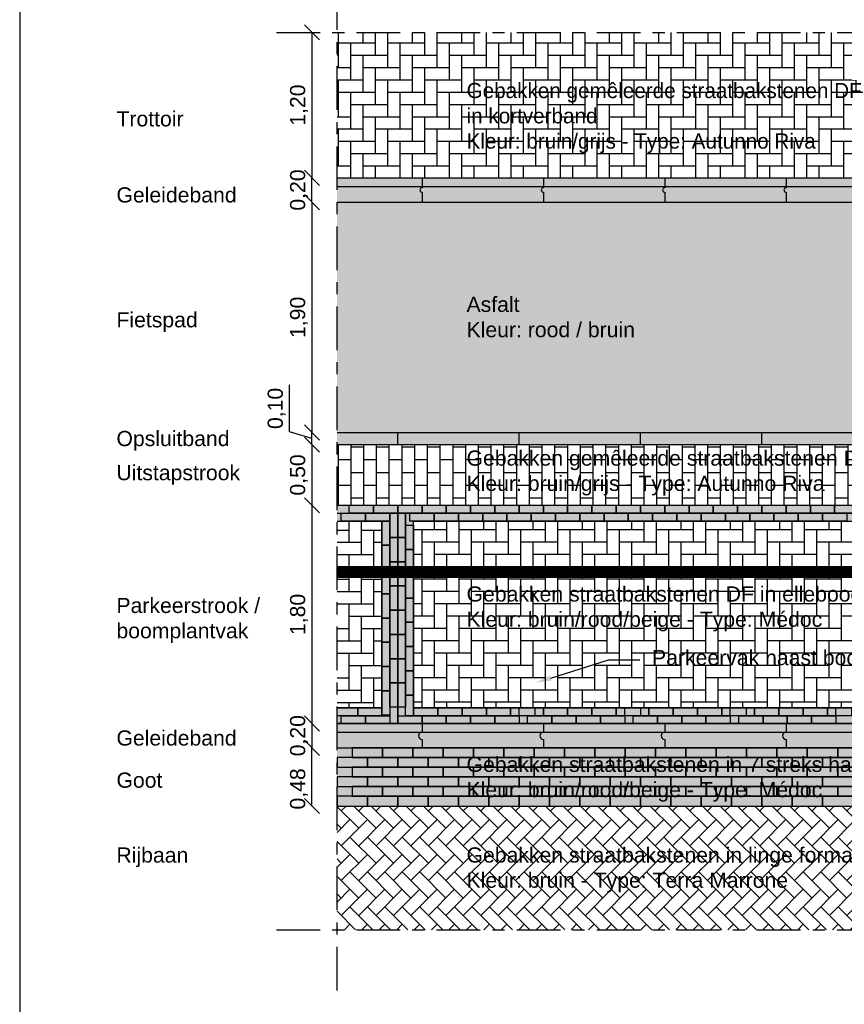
# Model space of a CAD drawing. Header units: metres. Extents: x 8 to 122, y -18 to 26.
# Tile 2 of 54: x 7.55 to 14.34, y -5.02 to 3.1. Entities that reach past the tile are written whole.
import ezdxf
from ezdxf import colors
from ezdxf.entities.mleader import LeaderData, LeaderLine
from ezdxf.math import Vec2, Vec3

# ---------------------------------------------------------------- set-up
doc = ezdxf.new("R2010")
doc.units = ezdxf.units.M
doc.header["$PDMODE"] = 1
doc.linetypes.add('ACAD_ISO04W100', pattern=[30, 24, -3, 0, -3])
doc.linetypes.add('DASHED2', pattern=[0.375, 0.25, -0.125])
doc.layers.add('N-WE-AL-DETAIL-G', color=7, linetype='Continuous')
doc.layers.add('X-XX-AL-DETAIL-G', color=7, linetype='Continuous')
doc.layers.add('X-XX-AL-AANKLEDING-T25', color=7, linetype='Continuous', lineweight=25)
doc.styles.add('NLCS_ISO', font='arial.ttf')
doc.styles.get("Standard").update_dxf_attribs({"font": 'arial.ttf'})
doc.dimstyles.new('NLCS_1-50', dxfattribs={"dimscale": 0.05, "dimtxt": 2.5, "dimasz": 2.5, "dimexe": 1.25, "dimexo": 0.625, "dimtad": 1, "dimtxsty": 'Standard', "dimblk": 'OBLIQUE', "dimcen": 0, "dimse1": 1, "dimse2": 1, "dimadec": 0, "dimazin": 0, "dimtfac": 1, "dimtmove": 0, "dimatfit": 3, "dimfxl": 1, "dimarcsym": 0})

# ---------------------------------------------------------------- blocks, each defined once
blk = doc.blocks.new('_Oblique')
at = {"color": 0, "linetype": 'ByBlock', "lineweight": -2}
blk.add_line((-0.5, -0.5), (0.5, 0.5), dxfattribs=at)
blk = doc.blocks.new('*D27')
at = {"layer": 'Defpoints', "color": 0, "transparency": 16777216}
for p in [(9.6624, 2.9984), (9.9552, 1.7984), (10.1624, 1.7984)]:
    blk.add_point(p, dxfattribs=at)
at = {"layer": 'N-WE-AL-DETAIL-G', "color": 0, "lineweight": -2, "transparency": 16777216}
blk.add_line((9.9552, 2.9984), (9.9552, 1.7984), dxfattribs=at)
at = {"layer": 'N-WE-AL-DETAIL-G', "color": 0, "lineweight": -2, "transparency": 16777216, "xscale": 0.125, "yscale": 0.125, "zscale": 0.125}
for p, rotation in [((9.9552, 2.9984), 90), ((9.9552, 1.7984), 270)]:
    blk.add_blockref('_Oblique', p, dxfattribs=dict(at, rotation=rotation))
at = {"layer": 'N-WE-AL-DETAIL-G', "color": 0, "transparency": 16777216, "insert": (9.8489, 2.3984), "char_height": 0.125, "attachment_point": 5, "rotation": 90}
blk.add_mtext('1,20', dxfattribs=at)
blk = doc.blocks.new('*D28')
at = {"layer": 'Defpoints', "color": 0, "transparency": 16777216}
for p in [(10.1624, 1.5984), (9.9552, -0.3016), (10.1624, -0.3016)]:
    blk.add_point(p, dxfattribs=at)
at = {"layer": 'N-WE-AL-DETAIL-G', "color": 0, "lineweight": -2, "transparency": 16777216}
blk.add_line((9.9552, 1.5984), (9.9552, -0.3016), dxfattribs=at)
at = {"layer": 'N-WE-AL-DETAIL-G', "color": 0, "lineweight": -2, "transparency": 16777216, "xscale": 0.125, "yscale": 0.125, "zscale": 0.125}
for p, rotation in [((9.9552, 1.5984), 90), ((9.9552, -0.3016), 270)]:
    blk.add_blockref('_Oblique', p, dxfattribs=dict(at, rotation=rotation))
at = {"layer": 'N-WE-AL-DETAIL-G', "color": 0, "transparency": 16777216, "insert": (9.8489, 0.6484), "char_height": 0.125, "attachment_point": 5, "rotation": 90}
blk.add_mtext('1,90', dxfattribs=at)
blk = doc.blocks.new('*D29')
at = {"layer": 'Defpoints', "color": 0, "transparency": 16777216}
for p in [(10.1624, -0.4016), (9.9552, -0.9016), (10.1624, -0.9016)]:
    blk.add_point(p, dxfattribs=at)
at = {"layer": 'N-WE-AL-DETAIL-G', "color": 0, "lineweight": -2, "transparency": 16777216}
blk.add_line((9.9552, -0.4016), (9.9552, -0.9016), dxfattribs=at)
at = {"layer": 'N-WE-AL-DETAIL-G', "color": 0, "lineweight": -2, "transparency": 16777216, "xscale": 0.125, "yscale": 0.125, "zscale": 0.125}
for p, rotation in [((9.9552, -0.4016), 90), ((9.9552, -0.9016), 270)]:
    blk.add_blockref('_Oblique', p, dxfattribs=dict(at, rotation=rotation))
at = {"layer": 'N-WE-AL-DETAIL-G', "color": 0, "transparency": 16777216, "insert": (9.8489, -0.6516), "char_height": 0.125, "attachment_point": 5, "rotation": 90}
blk.add_mtext('0,50', dxfattribs=at)
blk = doc.blocks.new('*D30')
at = {"layer": 'Defpoints', "color": 0, "transparency": 16777216}
for p in [(10.1624, -0.9016), (9.9552, -2.7016), (10.1624, -2.7016)]:
    blk.add_point(p, dxfattribs=at)
at = {"layer": 'N-WE-AL-DETAIL-G', "color": 0, "lineweight": -2, "transparency": 16777216}
blk.add_line((9.9552, -0.9016), (9.9552, -2.7016), dxfattribs=at)
at = {"layer": 'N-WE-AL-DETAIL-G', "color": 0, "lineweight": -2, "transparency": 16777216, "xscale": 0.125, "yscale": 0.125, "zscale": 0.125}
for p, rotation in [((9.9552, -0.9016), 90), ((9.9552, -2.7016), 270)]:
    blk.add_blockref('_Oblique', p, dxfattribs=dict(at, rotation=rotation))
at = {"layer": 'N-WE-AL-DETAIL-G', "color": 0, "transparency": 16777216, "insert": (9.8489, -1.8016), "char_height": 0.125, "attachment_point": 5, "rotation": 90}
blk.add_mtext('1,80', dxfattribs=at)
blk = doc.blocks.new('*D31')
at = {"layer": 'Defpoints', "color": 0, "transparency": 16777216}
for p in [(10.1624, -2.7016), (9.9552, -2.9016), (10.1624, -2.9016)]:
    blk.add_point(p, dxfattribs=at)
at = {"layer": 'N-WE-AL-DETAIL-G', "color": 0, "lineweight": -2, "transparency": 16777216}
blk.add_line((9.9552, -2.7016), (9.9552, -2.9016), dxfattribs=at)
at = {"layer": 'N-WE-AL-DETAIL-G', "color": 0, "lineweight": -2, "transparency": 16777216, "xscale": 0.125, "yscale": 0.125, "zscale": 0.125}
for p, rotation in [((9.9552, -2.7016), 90), ((9.9552, -2.9016), 270)]:
    blk.add_blockref('_Oblique', p, dxfattribs=dict(at, rotation=rotation))
at = {"layer": 'N-WE-AL-DETAIL-G', "color": 0, "transparency": 16777216, "insert": (9.8489, -2.8016), "char_height": 0.125, "attachment_point": 5, "rotation": 90}
blk.add_mtext('0,20', dxfattribs=at)
blk = doc.blocks.new('*D32')
at = {"layer": 'Defpoints', "color": 0, "transparency": 16777216}
for p in [(9.9552, 1.7984), (10.1624, 1.7984), (10.1624, 1.5984)]:
    blk.add_point(p, dxfattribs=at)
at = {"layer": 'N-WE-AL-DETAIL-G', "color": 0, "lineweight": -2, "transparency": 16777216}
blk.add_line((9.9552, 1.5984), (9.9552, 1.7984), dxfattribs=at)
at = {"layer": 'N-WE-AL-DETAIL-G', "color": 0, "lineweight": -2, "transparency": 16777216, "xscale": 0.125, "yscale": 0.125, "zscale": 0.125}
for p, rotation in [((9.9552, 1.7984), 90), ((9.9552, 1.5984), 270)]:
    blk.add_blockref('_Oblique', p, dxfattribs=dict(at, rotation=rotation))
at = {"layer": 'N-WE-AL-DETAIL-G', "color": 0, "transparency": 16777216, "insert": (9.8489, 1.6984), "char_height": 0.125, "attachment_point": 5, "rotation": 90}
blk.add_mtext('0,20', dxfattribs=at)
blk = doc.blocks.new('*D38')
at = {"layer": 'Defpoints', "color": 0, "transparency": 16777216}
for p in [(9.9552, -2.9016), (10.1624, -2.9016), (10.1624, -3.3816)]:
    blk.add_point(p, dxfattribs=at)
at = {"layer": 'N-WE-AL-DETAIL-G', "color": 0, "lineweight": -2, "transparency": 16777216}
blk.add_line((9.9552, -3.3816), (9.9552, -2.9016), dxfattribs=at)
at = {"layer": 'N-WE-AL-DETAIL-G', "color": 0, "lineweight": -2, "transparency": 16777216, "xscale": 0.125, "yscale": 0.125, "zscale": 0.125}
for p, rotation in [((9.9552, -2.9016), 90), ((9.9552, -3.3816), 270)]:
    blk.add_blockref('_Oblique', p, dxfattribs=dict(at, rotation=rotation))
at = {"layer": 'N-WE-AL-DETAIL-G', "color": 0, "transparency": 16777216, "insert": (9.8489, -3.2405), "char_height": 0.125, "attachment_point": 5, "rotation": 90}
blk.add_mtext('0,48', dxfattribs=at)
blk = doc.blocks.new('*D59')
at = {"layer": 'Defpoints', "color": 0, "transparency": 16777216}
for p in [(9.9552, -0.3016), (10.1624, -0.3016), (10.1624, -0.4016)]:
    blk.add_point(p, dxfattribs=at)
at = {"layer": 'N-WE-AL-DETAIL-G', "color": 0, "lineweight": -2, "transparency": 16777216}
for p, q in [((9.7708, -0.2962), (9.7708, 0.0905)), ((9.9552, -0.3516), (9.7708, -0.2962)), ((9.9552, -0.4016), (9.9552, -0.3016))]:
    blk.add_line(p, q, dxfattribs=at)
at = {"layer": 'N-WE-AL-DETAIL-G', "color": 0, "lineweight": -2, "transparency": 16777216, "xscale": 0.125, "yscale": 0.125, "zscale": 0.125}
for p, rotation in [((9.9552, -0.3016), 90), ((9.9552, -0.4016), 270)]:
    blk.add_blockref('_Oblique', p, dxfattribs=dict(at, rotation=rotation))
at = {"layer": 'N-WE-AL-DETAIL-G', "color": 0, "transparency": 16777216, "insert": (9.6644, -0.1029), "char_height": 0.125, "attachment_point": 5, "rotation": 90}
blk.add_mtext('0,10', dxfattribs=at)

msp = doc.modelspace()

# ---------------------------------------------------------------- hatches: boundary and pattern name
at = {"true_color": 0xb97150}
h = msp.add_hatch(color=13, dxfattribs=at)
h.dxf.hatch_style = 1
h.paths.add_polyline_path([(10.1624, -2.9016), (22.1624, -2.9016), (22.1624, -3.3816), (10.1624, -3.3816)])
at = {"layer": 'N-WE-AL-DETAIL-G'}
h = msp.add_hatch(dxfattribs=at)
h.set_pattern_fill('AR-HBONE', color=251, scale=0.001, angle=45)
h.set_pattern_definition([(90, (15.35488, 2.4018), (-0.1016, 0.1016), [0.3048, -0.1016]), (180, (15.35488, 2.5034), (-0.1016, 0.1016), [0.3048, -0.1016])])
h.paths.add_polyline_path([(10.1624, 2.9984), (22.1624, 2.9984), (22.1624, 1.7984), (10.1624, 1.7984)])
h = msp.add_hatch(color=253, dxfattribs=at)
h.dxf.hatch_style = 1
h.paths.add_polyline_path([(10.1624, 1.7984), (22.1624, 1.7984), (22.1624, 1.5984), (10.1624, 1.5984)])
at = {"layer": 'N-WE-AL-DETAIL-G', "true_color": 0xcc6161}
h = msp.add_hatch(color=13, dxfattribs=at)
h.dxf.hatch_style = 1
h.paths.add_polyline_path([(10.1624, 1.5984), (22.1624, 1.5984), (22.1624, -0.3016), (10.1624, -0.3016)])
at = {"layer": 'N-WE-AL-DETAIL-G'}
h = msp.add_hatch(color=253, dxfattribs=at)
h.dxf.hatch_style = 1
h.paths.add_polyline_path([(10.1624, -0.3016), (22.1624, -0.3016), (22.1624, -0.4016), (10.1624, -0.4016)])
h = msp.add_hatch(color=253, dxfattribs=at)
h.dxf.hatch_style = 1
h.paths.add_polyline_path([(10.1624, -0.9016), (10.1624, -1.0316), (10.5324, -1.0316), (10.5324, -2.5716), (10.1624, -2.5716), (10.1624, -2.7016), (10.6624, -2.7016), (10.6624, -0.9016)])
h = msp.add_hatch(color=253, dxfattribs=at)
h.dxf.hatch_style = 1
h.paths.add_polyline_path([(10.7924, -1.0316), (16.4324, -1.0316), (16.4324, -2.5716), (10.7924, -2.5716)], flags=16)
h.paths.add_polyline_path([(10.6624, -0.9016), (16.5624, -0.9016), (16.5624, -2.7016), (10.6624, -2.7016)])
h = msp.add_hatch(dxfattribs=at)
h.set_pattern_fill('AR-HBONE', color=251, scale=0.001, angle=45)
h.set_pattern_definition([(90, (12.49729, 1.0253), (-0.1016, 0.1016), [0.3048, -0.1016]), (180, (12.49729, 1.1269), (-0.1016, 0.1016), [0.3048, -0.1016])])
h.paths.add_polyline_path([(10.5324, -1.0316), (10.1624, -1.0316), (10.1624, -2.5716), (10.5324, -2.5716)])
h = msp.add_hatch(dxfattribs=at)
h.set_pattern_fill('AR-HBONE', color=251, scale=0.001, angle=45)
h.set_pattern_definition([(90, (12.99729, -1.91691), (-0.1016, 0.1016), [0.3048, -0.1016]), (180, (12.99729, -1.81531), (-0.1016, 0.1016), [0.3048, -0.1016])])
h.paths.add_polyline_path([(16.4324, -2.5716), (16.4324, -1.0316), (10.7924, -1.0316), (10.7924, -2.5716)])
h = msp.add_hatch(color=253, dxfattribs=at)
h.dxf.hatch_style = 1
h.paths.add_polyline_path([(10.1624, -2.7016), (22.1624, -2.7016), (22.1624, -2.9016), (10.1624, -2.9016)])
h = msp.add_hatch(dxfattribs=at)
h.set_pattern_fill('AR-HBONE', color=251, scale=0.001, angle=90)
h.set_pattern_definition([(135, (-3.88438, 3.61884), (-0.1436841, 9e-18), [0.3048, -0.1016]), (225, (-3.95622, 3.69068), (-0.1436841, 2e-17), [0.3048, -0.1016])])
h.paths.add_polyline_path([(22.1624, -3.3816), (10.1624, -3.3816), (10.1624, -4.4016), (22.1624, -4.4016)])
at = {"layer": 'X-XX-AL-DETAIL-G'}
h = msp.add_hatch(dxfattribs=at)
h.set_pattern_fill('AVH-BSS_KEIFORMAAT_HALFST', color=251, pattern_type=2)
h.set_pattern_definition([(0, (-1.48221, -2e-15), (0.105, 0.105), [0.105, -0.105]), (90, (-1.48221, -2e-15), (-0.105, 6e-18), [])])
h.paths.add_polyline_path([(16.5624, -0.9016), (16.5624, -0.4034), (10.1624, -0.4034), (10.1624, -0.9016)])

# ---------------------------------------------------------------- linework, layer by layer
for points in [[(10.1624, 1.7984), (22.1624, 1.7984)], [(10.1624, 1.5984), (22.1624, 1.5984)]]:
    msp.add_lwpolyline(points)
at = {"layer": 'Defpoints', "color": 6}
msp.add_lwpolyline([(7.5473, 23.664), (7.5473, -16.8115), (56.1691, -16.8115), (56.1691, -12.0872), (64.8584, -12.0872), (64.8584, 23.664)], close=True, dxfattribs=at)
at = {"layer": 'N-WE-AL-DETAIL-G', "linetype": 'ACAD_ISO04W100', "ltscale": 0.015}
for points in [[(10.1624, -4.9016), (10.1624, 3.3984)], [(9.6624, 2.9984), (22.6624, 2.9984)], [(9.6624, -4.4016), (22.6624, -4.4016)]]:
    msp.add_lwpolyline(points, dxfattribs=at)
at = {"layer": 'N-WE-AL-DETAIL-G', "color": 252}
for points in [[(10.8624, 1.7984), (10.8624, 1.7164, 1), (10.8624, 1.6804), (10.8624, 1.5984)], [(11.8624, 1.7984), (11.8624, 1.7164, 1), (11.8624, 1.6804), (11.8624, 1.5984)], [(12.8624, 1.7984), (12.8624, 1.7164, 1), (12.8624, 1.6804), (12.8624, 1.5984)], [(13.8624, 1.7984), (13.8624, 1.7164, 1), (13.8624, 1.6804), (13.8624, 1.5984)], [(10.8624, -2.7016), (10.8624, -2.7716, 1), (10.8624, -2.8316), (10.8624, -2.9016)], [(11.8624, -2.7016), (11.8624, -2.7716, 1), (11.8624, -2.8316), (11.8624, -2.9016)], [(12.8624, -2.7016), (12.8624, -2.7716, 1), (12.8624, -2.8316), (12.8624, -2.9016)], [(13.8624, -2.7016), (13.8624, -2.7716, 1), (13.8624, -2.8316), (13.8624, -2.9016)]]:
    msp.add_lwpolyline(points, format="xyb", dxfattribs=at)
for points in [[(10.1624, 1.7284), (17.8624, 1.7284), (18.8624, 1.5984)], [(10.6624, -0.4016), (10.6624, -0.3016)], [(11.6624, -0.4016), (11.6624, -0.3016)], [(12.6624, -0.4016), (12.6624, -0.3016)], [(13.6624, -0.4016), (13.6624, -0.3016)], [(10.1624, -2.7716), (22.1624, -2.7716)]]:
    msp.add_lwpolyline(points, dxfattribs=at)
at = {"layer": 'N-WE-AL-DETAIL-G'}
for points in [[(10.1624, 1.5984), (22.1624, 1.5984)], [(10.1624, -0.3016), (22.1624, -0.3016)], [(10.1624, -0.4016), (22.1624, -0.4016)], [(10.1624, -0.9016), (16.5624, -0.9016)], [(10.1624, -0.9016), (10.6624, -0.9016), (10.6624, -2.7016), (10.1624, -2.7016)], [(10.1624, -0.9016), (10.6624, -0.9016), (10.6624, -2.7016), (10.1624, -2.7016)], [(10.1624, -1.0316), (10.5324, -1.0316), (10.5324, -2.5716), (10.1624, -2.5716)], [(10.1624, -2.7016), (22.1624, -2.7016)], [(10.1624, -2.9016), (22.1624, -2.9016)], [(10.1624, -3.3816), (22.1624, -3.3816)]]:
    msp.add_lwpolyline(points, dxfattribs=at)
at = {"layer": 'N-WE-AL-DETAIL-G', "color": 251}
msp.add_lwpolyline([(10.1624, -0.9666), (10.5974, -0.9666), (10.5974, -2.6366), (10.1624, -2.6366)], dxfattribs=at)
at = {"layer": 'N-WE-AL-DETAIL-G'}
msp.add_lwpolyline([(10.6624, -0.9016), (16.5624, -0.9016), (16.5624, -2.7016), (10.6624, -2.7016)], close=True, dxfattribs=at)
at = {"layer": 'N-WE-AL-DETAIL-G', "color": 251}
for points in [[(10.7274, -0.9666), (16.4974, -0.9666), (16.4974, -2.6366), (10.7274, -2.6366)], [(10.7924, -1.0316), (16.4324, -1.0316), (16.4324, -2.5716), (10.7924, -2.5716)]]:
    msp.add_lwpolyline(points, close=True, dxfattribs=at)
at = {"layer": 'N-WE-AL-DETAIL-G', "color": 4, "linetype": 'DASHED2', "const_width": 0.1}
msp.add_lwpolyline([(16.5624, -1.4516), (10.1624, -1.4516)], dxfattribs=at)
at = {"layer": 'X-XX-AL-DETAIL-G', "color": 251}
for points in [[(10.1974, -0.9666), (10.3974, -0.9666), (10.3974, -1.0316), (10.1974, -1.0316)], [(10.2624, -0.9016), (10.4624, -0.9016), (10.4624, -0.9666), (10.2624, -0.9666)], [(10.3974, -0.9666), (10.5974, -0.9666), (10.5974, -1.0316), (10.3974, -1.0316)], [(10.4624, -0.9016), (10.6624, -0.9016), (10.6624, -0.9666), (10.4624, -0.9666)], [(10.5974, -1.1666), (10.5974, -0.9666), (10.6624, -0.9666), (10.6624, -1.1666)], [(10.6624, -0.9016), (10.8624, -0.9016), (10.8624, -0.9666), (10.6624, -0.9666)], [(10.7274, -0.9666), (10.7274, -1.1666), (10.6624, -1.1666), (10.6624, -0.9666)], [(10.7624, -0.9666), (10.9624, -0.9666), (10.9624, -1.0316), (10.7624, -1.0316)], [(10.8624, -0.9016), (11.0624, -0.9016), (11.0624, -0.9666), (10.8624, -0.9666)], [(10.9624, -0.9666), (11.1624, -0.9666), (11.1624, -1.0316), (10.9624, -1.0316)], [(11.0624, -0.9016), (11.2624, -0.9016), (11.2624, -0.9666), (11.0624, -0.9666)], [(11.1624, -0.9666), (11.3624, -0.9666), (11.3624, -1.0316), (11.1624, -1.0316)], [(11.2624, -0.9016), (11.4624, -0.9016), (11.4624, -0.9666), (11.2624, -0.9666)], [(11.3624, -0.9666), (11.5624, -0.9666), (11.5624, -1.0316), (11.3624, -1.0316)], [(11.4624, -0.9016), (11.6624, -0.9016), (11.6624, -0.9666), (11.4624, -0.9666)], [(11.5624, -0.9666), (11.7624, -0.9666), (11.7624, -1.0316), (11.5624, -1.0316)], [(11.6624, -0.9016), (11.8624, -0.9016), (11.8624, -0.9666), (11.6624, -0.9666)], [(11.7624, -0.9666), (11.9624, -0.9666), (11.9624, -1.0316), (11.7624, -1.0316)], [(11.8624, -0.9016), (12.0624, -0.9016), (12.0624, -0.9666), (11.8624, -0.9666)], [(11.9624, -0.9666), (12.1624, -0.9666), (12.1624, -1.0316), (11.9624, -1.0316)], [(12.0624, -0.9016), (12.2624, -0.9016), (12.2624, -0.9666), (12.0624, -0.9666)], [(12.1624, -0.9666), (12.3624, -0.9666), (12.3624, -1.0316), (12.1624, -1.0316)], [(12.2624, -0.9016), (12.4624, -0.9016), (12.4624, -0.9666), (12.2624, -0.9666)], [(12.3624, -0.9666), (12.5624, -0.9666), (12.5624, -1.0316), (12.3624, -1.0316)], [(12.4624, -0.9016), (12.6624, -0.9016), (12.6624, -0.9666), (12.4624, -0.9666)], [(12.5624, -0.9666), (12.7624, -0.9666), (12.7624, -1.0316), (12.5624, -1.0316)], [(12.6624, -0.9016), (12.8624, -0.9016), (12.8624, -0.9666), (12.6624, -0.9666)], [(12.7624, -0.9666), (12.9624, -0.9666), (12.9624, -1.0316), (12.7624, -1.0316)], [(12.8624, -0.9016), (13.0624, -0.9016), (13.0624, -0.9666), (12.8624, -0.9666)], [(12.9624, -0.9666), (13.1624, -0.9666), (13.1624, -1.0316), (12.9624, -1.0316)], [(13.0624, -0.9016), (13.2624, -0.9016), (13.2624, -0.9666), (13.0624, -0.9666)], [(13.1624, -0.9666), (13.3624, -0.9666), (13.3624, -1.0316), (13.1624, -1.0316)], [(13.2624, -0.9016), (13.4624, -0.9016), (13.4624, -0.9666), (13.2624, -0.9666)], [(13.3624, -0.9666), (13.5624, -0.9666), (13.5624, -1.0316), (13.3624, -1.0316)], [(13.4624, -0.9016), (13.6624, -0.9016), (13.6624, -0.9666), (13.4624, -0.9666)], [(13.5624, -0.9666), (13.7624, -0.9666), (13.7624, -1.0316), (13.5624, -1.0316)], [(13.6624, -0.9016), (13.8624, -0.9016), (13.8624, -0.9666), (13.6624, -0.9666)], [(13.7624, -0.9666), (13.9624, -0.9666), (13.9624, -1.0316), (13.7624, -1.0316)], [(13.8624, -0.9016), (14.0624, -0.9016), (14.0624, -0.9666), (13.8624, -0.9666)], [(13.9624, -0.9666), (14.1624, -0.9666), (14.1624, -1.0316), (13.9624, -1.0316)], [(14.0624, -0.9016), (14.2624, -0.9016), (14.2624, -0.9666), (14.0624, -0.9666)], [(14.1624, -0.9666), (14.3624, -0.9666), (14.3624, -1.0316), (14.1624, -1.0316)], [(14.2624, -0.9016), (14.4624, -0.9016), (14.4624, -0.9666), (14.2624, -0.9666)], [(10.5324, -1.2316), (10.5324, -1.0316), (10.5974, -1.0316), (10.5974, -1.2316)], [(10.7924, -1.0666), (10.7924, -1.2666), (10.7274, -1.2666), (10.7274, -1.0666)], [(10.5974, -1.3666), (10.5974, -1.1666), (10.6624, -1.1666), (10.6624, -1.3666)], [(10.7274, -1.1666), (10.7274, -1.3666), (10.6624, -1.3666), (10.6624, -1.1666)], [(10.5324, -1.4316), (10.5324, -1.2316), (10.5974, -1.2316), (10.5974, -1.4316)], [(10.7924, -1.2666), (10.7924, -1.4666), (10.7274, -1.4666), (10.7274, -1.2666)], [(10.5974, -1.5666), (10.5974, -1.3666), (10.6624, -1.3666), (10.6624, -1.5666)], [(10.7274, -1.3666), (10.7274, -1.5666), (10.6624, -1.5666), (10.6624, -1.3666)], [(10.5324, -1.6316), (10.5324, -1.4316), (10.5974, -1.4316), (10.5974, -1.6316)], [(10.7924, -1.4666), (10.7924, -1.6666), (10.7274, -1.6666), (10.7274, -1.4666)], [(10.5974, -1.7666), (10.5974, -1.5666), (10.6624, -1.5666), (10.6624, -1.7666)], [(10.7274, -1.5666), (10.7274, -1.7666), (10.6624, -1.7666), (10.6624, -1.5666)], [(10.5324, -1.8316), (10.5324, -1.6316), (10.5974, -1.6316), (10.5974, -1.8316)], [(10.7924, -1.6666), (10.7924, -1.8666), (10.7274, -1.8666), (10.7274, -1.6666)], [(10.5974, -1.9666), (10.5974, -1.7666), (10.6624, -1.7666), (10.6624, -1.9666)], [(10.7274, -1.7666), (10.7274, -1.9666), (10.6624, -1.9666), (10.6624, -1.7666)], [(10.5324, -2.0316), (10.5324, -1.8316), (10.5974, -1.8316), (10.5974, -2.0316)], [(10.7924, -1.8666), (10.7924, -2.0666), (10.7274, -2.0666), (10.7274, -1.8666)], [(10.5974, -2.1666), (10.5974, -1.9666), (10.6624, -1.9666), (10.6624, -2.1666)], [(10.7274, -1.9666), (10.7274, -2.1666), (10.6624, -2.1666), (10.6624, -1.9666)], [(10.5324, -2.2316), (10.5324, -2.0316), (10.5974, -2.0316), (10.5974, -2.2316)], [(10.7924, -2.0666), (10.7924, -2.2666), (10.7274, -2.2666), (10.7274, -2.0666)], [(10.5974, -2.3666), (10.5974, -2.1666), (10.6624, -2.1666), (10.6624, -2.3666)], [(10.7274, -2.1666), (10.7274, -2.3666), (10.6624, -2.3666), (10.6624, -2.1666)], [(10.5324, -2.4316), (10.5324, -2.2316), (10.5974, -2.2316), (10.5974, -2.4316)], [(10.7924, -2.2666), (10.7924, -2.4666), (10.7274, -2.4666), (10.7274, -2.2666)], [(10.5324, -2.6316), (10.5324, -2.4316), (10.5974, -2.4316), (10.5974, -2.6316)], [(10.5974, -2.5666), (10.5974, -2.3666), (10.6624, -2.3666), (10.6624, -2.5666)], [(10.7274, -2.3666), (10.7274, -2.5666), (10.6624, -2.5666), (10.6624, -2.3666)], [(10.7924, -2.4666), (10.7924, -2.6366), (10.7274, -2.6366), (10.7274, -2.4666)], [(10.3324, -2.6366), (10.1624, -2.6366), (10.1624, -2.5716), (10.3324, -2.5716)], [(10.5324, -2.6366), (10.3324, -2.6366), (10.3324, -2.5716), (10.5324, -2.5716)], [(10.7924, -2.5716), (10.9924, -2.5716), (10.9924, -2.6366), (10.7924, -2.6366)], [(10.9924, -2.5716), (11.1924, -2.5716), (11.1924, -2.6366), (10.9924, -2.6366)], [(11.1924, -2.5716), (11.3924, -2.5716), (11.3924, -2.6366), (11.1924, -2.6366)], [(11.3924, -2.5716), (11.5924, -2.5716), (11.5924, -2.6366), (11.3924, -2.6366)], [(11.5924, -2.5716), (11.7924, -2.5716), (11.7924, -2.6366), (11.5924, -2.6366)], [(11.6624, -2.5716), (11.8624, -2.5716), (11.8624, -2.6366), (11.6624, -2.6366)], [(11.8624, -2.5716), (12.0624, -2.5716), (12.0624, -2.6366), (11.8624, -2.6366)], [(12.0624, -2.5716), (12.2624, -2.5716), (12.2624, -2.6366), (12.0624, -2.6366)], [(12.2624, -2.5716), (12.4624, -2.5716), (12.4624, -2.6366), (12.2624, -2.6366)], [(12.4624, -2.5716), (12.6624, -2.5716), (12.6624, -2.6366), (12.4624, -2.6366)], [(12.5324, -2.5716), (12.7324, -2.5716), (12.7324, -2.6366), (12.5324, -2.6366)], [(12.7324, -2.5716), (12.9324, -2.5716), (12.9324, -2.6366), (12.7324, -2.6366)], [(12.9324, -2.5716), (13.1324, -2.5716), (13.1324, -2.6366), (12.9324, -2.6366)], [(13.1324, -2.5716), (13.3324, -2.5716), (13.3324, -2.6366), (13.1324, -2.6366)], [(13.3324, -2.5716), (13.5324, -2.5716), (13.5324, -2.6366), (13.3324, -2.6366)], [(13.4024, -2.5716), (13.6024, -2.5716), (13.6024, -2.6366), (13.4024, -2.6366)], [(13.6024, -2.5716), (13.8024, -2.5716), (13.8024, -2.6366), (13.6024, -2.6366)], [(13.8024, -2.5716), (14.0024, -2.5716), (14.0024, -2.6366), (13.8024, -2.6366)], [(14.0024, -2.5716), (14.2024, -2.5716), (14.2024, -2.6366), (14.0024, -2.6366)], [(14.2024, -2.5716), (14.4024, -2.5716), (14.4024, -2.6366), (14.2024, -2.6366)], [(14.2724, -2.5716), (14.4724, -2.5716), (14.4724, -2.6366), (14.2724, -2.6366)], [(10.3974, -2.7016), (10.1974, -2.7016), (10.1974, -2.6366), (10.3974, -2.6366)], [(10.5974, -2.7016), (10.3974, -2.7016), (10.3974, -2.6366), (10.5974, -2.6366)], [(10.6624, -2.6366), (10.8624, -2.6366), (10.8624, -2.7016), (10.6624, -2.7016)], [(10.8624, -2.6366), (11.0624, -2.6366), (11.0624, -2.7016), (10.8624, -2.7016)], [(11.0624, -2.6366), (11.2624, -2.6366), (11.2624, -2.7016), (11.0624, -2.7016)], [(11.2624, -2.6366), (11.4624, -2.6366), (11.4624, -2.7016), (11.2624, -2.7016)], [(11.4624, -2.6366), (11.6624, -2.6366), (11.6624, -2.7016), (11.4624, -2.7016)], [(11.7324, -2.6366), (11.9324, -2.6366), (11.9324, -2.7016), (11.7324, -2.7016)], [(11.9324, -2.6366), (12.1324, -2.6366), (12.1324, -2.7016), (11.9324, -2.7016)], [(12.1324, -2.6366), (12.3324, -2.6366), (12.3324, -2.7016), (12.1324, -2.7016)], [(12.3324, -2.6366), (12.5324, -2.6366), (12.5324, -2.7016), (12.3324, -2.7016)], [(12.6024, -2.6366), (12.8024, -2.6366), (12.8024, -2.7016), (12.6024, -2.7016)], [(12.8024, -2.6366), (13.0024, -2.6366), (13.0024, -2.7016), (12.8024, -2.7016)], [(13.0024, -2.6366), (13.2024, -2.6366), (13.2024, -2.7016), (13.0024, -2.7016)], [(13.2024, -2.6366), (13.4024, -2.6366), (13.4024, -2.7016), (13.2024, -2.7016)], [(13.4724, -2.6366), (13.6724, -2.6366), (13.6724, -2.7016), (13.4724, -2.7016)], [(13.6724, -2.6366), (13.8724, -2.6366), (13.8724, -2.7016), (13.6724, -2.7016)], [(13.8724, -2.6366), (14.0724, -2.6366), (14.0724, -2.7016), (13.8724, -2.7016)], [(14.0724, -2.6366), (14.2724, -2.6366), (14.2724, -2.7016), (14.0724, -2.7016)], [(10.2874, -2.9816), (10.5374, -2.9816), (10.5374, -2.9016), (10.2874, -2.9016)], [(10.5374, -2.9816), (10.7874, -2.9816), (10.7874, -2.9016), (10.5374, -2.9016)], [(10.7874, -2.9816), (11.0374, -2.9816), (11.0374, -2.9016), (10.7874, -2.9016)], [(11.0374, -2.9816), (11.2874, -2.9816), (11.2874, -2.9016), (11.0374, -2.9016)], [(11.2874, -2.9816), (11.5374, -2.9816), (11.5374, -2.9016), (11.2874, -2.9016)], [(11.5374, -2.9816), (11.7874, -2.9816), (11.7874, -2.9016), (11.5374, -2.9016)], [(11.7874, -2.9816), (12.0374, -2.9816), (12.0374, -2.9016), (11.7874, -2.9016)], [(12.0374, -2.9816), (12.2874, -2.9816), (12.2874, -2.9016), (12.0374, -2.9016)], [(12.2874, -2.9816), (12.5374, -2.9816), (12.5374, -2.9016), (12.2874, -2.9016)], [(12.5374, -2.9816), (12.7874, -2.9816), (12.7874, -2.9016), (12.5374, -2.9016)], [(12.7874, -2.9816), (13.0374, -2.9816), (13.0374, -2.9016), (12.7874, -2.9016)], [(13.0374, -2.9816), (13.2874, -2.9816), (13.2874, -2.9016), (13.0374, -2.9016)], [(13.2874, -2.9816), (13.5374, -2.9816), (13.5374, -2.9016), (13.2874, -2.9016)], [(13.5374, -2.9816), (13.7874, -2.9816), (13.7874, -2.9016), (13.5374, -2.9016)], [(13.7874, -2.9816), (14.0374, -2.9816), (14.0374, -2.9016), (13.7874, -2.9016)], [(14.0374, -2.9816), (14.2874, -2.9816), (14.2874, -2.9016), (14.0374, -2.9016)], [(14.2874, -2.9816), (14.5374, -2.9816), (14.5374, -2.9016), (14.2874, -2.9016)], [(10.1624, -3.0616), (10.4124, -3.0616), (10.4124, -2.9816), (10.1624, -2.9816)], [(10.4124, -3.0616), (10.6624, -3.0616), (10.6624, -2.9816), (10.4124, -2.9816)], [(10.6624, -3.0616), (10.9124, -3.0616), (10.9124, -2.9816), (10.6624, -2.9816)], [(10.9124, -3.0616), (11.1624, -3.0616), (11.1624, -2.9816), (10.9124, -2.9816)], [(11.1624, -3.0616), (11.4124, -3.0616), (11.4124, -2.9816), (11.1624, -2.9816)], [(11.4124, -3.0616), (11.6624, -3.0616), (11.6624, -2.9816), (11.4124, -2.9816)], [(11.6624, -3.0616), (11.9124, -3.0616), (11.9124, -2.9816), (11.6624, -2.9816)], [(11.9124, -3.0616), (12.1624, -3.0616), (12.1624, -2.9816), (11.9124, -2.9816)], [(12.1624, -3.0616), (12.4124, -3.0616), (12.4124, -2.9816), (12.1624, -2.9816)], [(12.4124, -3.0616), (12.6624, -3.0616), (12.6624, -2.9816), (12.4124, -2.9816)], [(12.6624, -3.0616), (12.9124, -3.0616), (12.9124, -2.9816), (12.6624, -2.9816)], [(12.9124, -3.0616), (13.1624, -3.0616), (13.1624, -2.9816), (12.9124, -2.9816)], [(13.1624, -3.0616), (13.4124, -3.0616), (13.4124, -2.9816), (13.1624, -2.9816)], [(13.4124, -3.0616), (13.6624, -3.0616), (13.6624, -2.9816), (13.4124, -2.9816)], [(13.6624, -3.0616), (13.9124, -3.0616), (13.9124, -2.9816), (13.6624, -2.9816)], [(13.9124, -3.0616), (14.1624, -3.0616), (14.1624, -2.9816), (13.9124, -2.9816)], [(14.1624, -3.0616), (14.4124, -3.0616), (14.4124, -2.9816), (14.1624, -2.9816)], [(10.2874, -3.1416), (10.5374, -3.1416), (10.5374, -3.0616), (10.2874, -3.0616)], [(10.5374, -3.1416), (10.7874, -3.1416), (10.7874, -3.0616), (10.5374, -3.0616)], [(10.7874, -3.1416), (11.0374, -3.1416), (11.0374, -3.0616), (10.7874, -3.0616)], [(11.0374, -3.1416), (11.2874, -3.1416), (11.2874, -3.0616), (11.0374, -3.0616)], [(11.2874, -3.1416), (11.5374, -3.1416), (11.5374, -3.0616), (11.2874, -3.0616)], [(11.5374, -3.1416), (11.7874, -3.1416), (11.7874, -3.0616), (11.5374, -3.0616)], [(11.7874, -3.1416), (12.0374, -3.1416), (12.0374, -3.0616), (11.7874, -3.0616)], [(12.0374, -3.1416), (12.2874, -3.1416), (12.2874, -3.0616), (12.0374, -3.0616)], [(12.2874, -3.1416), (12.5374, -3.1416), (12.5374, -3.0616), (12.2874, -3.0616)], [(12.5374, -3.1416), (12.7874, -3.1416), (12.7874, -3.0616), (12.5374, -3.0616)], [(12.7874, -3.1416), (13.0374, -3.1416), (13.0374, -3.0616), (12.7874, -3.0616)], [(13.0374, -3.1416), (13.2874, -3.1416), (13.2874, -3.0616), (13.0374, -3.0616)], [(13.2874, -3.1416), (13.5374, -3.1416), (13.5374, -3.0616), (13.2874, -3.0616)], [(13.5374, -3.1416), (13.7874, -3.1416), (13.7874, -3.0616), (13.5374, -3.0616)], [(13.7874, -3.1416), (14.0374, -3.1416), (14.0374, -3.0616), (13.7874, -3.0616)], [(14.0374, -3.1416), (14.2874, -3.1416), (14.2874, -3.0616), (14.0374, -3.0616)], [(14.2874, -3.1416), (14.5374, -3.1416), (14.5374, -3.0616), (14.2874, -3.0616)], [(10.1624, -3.2216), (10.4124, -3.2216), (10.4124, -3.1416), (10.1624, -3.1416)], [(10.4124, -3.2216), (10.6624, -3.2216), (10.6624, -3.1416), (10.4124, -3.1416)], [(10.6624, -3.2216), (10.9124, -3.2216), (10.9124, -3.1416), (10.6624, -3.1416)], [(10.9124, -3.2216), (11.1624, -3.2216), (11.1624, -3.1416), (10.9124, -3.1416)], [(11.1624, -3.2216), (11.4124, -3.2216), (11.4124, -3.1416), (11.1624, -3.1416)], [(11.4124, -3.2216), (11.6624, -3.2216), (11.6624, -3.1416), (11.4124, -3.1416)], [(11.6624, -3.2216), (11.9124, -3.2216), (11.9124, -3.1416), (11.6624, -3.1416)], [(11.9124, -3.2216), (12.1624, -3.2216), (12.1624, -3.1416), (11.9124, -3.1416)], [(12.1624, -3.2216), (12.4124, -3.2216), (12.4124, -3.1416), (12.1624, -3.1416)], [(12.4124, -3.2216), (12.6624, -3.2216), (12.6624, -3.1416), (12.4124, -3.1416)], [(12.6624, -3.2216), (12.9124, -3.2216), (12.9124, -3.1416), (12.6624, -3.1416)], [(12.9124, -3.2216), (13.1624, -3.2216), (13.1624, -3.1416), (12.9124, -3.1416)], [(13.1624, -3.2216), (13.4124, -3.2216), (13.4124, -3.1416), (13.1624, -3.1416)], [(13.4124, -3.2216), (13.6624, -3.2216), (13.6624, -3.1416), (13.4124, -3.1416)], [(13.6624, -3.2216), (13.9124, -3.2216), (13.9124, -3.1416), (13.6624, -3.1416)], [(13.9124, -3.2216), (14.1624, -3.2216), (14.1624, -3.1416), (13.9124, -3.1416)], [(14.1624, -3.2216), (14.4124, -3.2216), (14.4124, -3.1416), (14.1624, -3.1416)], [(10.2874, -3.3016), (10.5374, -3.3016), (10.5374, -3.2216), (10.2874, -3.2216)], [(10.5374, -3.3016), (10.7874, -3.3016), (10.7874, -3.2216), (10.5374, -3.2216)], [(10.7874, -3.3016), (11.0374, -3.3016), (11.0374, -3.2216), (10.7874, -3.2216)], [(11.0374, -3.3016), (11.2874, -3.3016), (11.2874, -3.2216), (11.0374, -3.2216)], [(11.2874, -3.3016), (11.5374, -3.3016), (11.5374, -3.2216), (11.2874, -3.2216)], [(11.5374, -3.3016), (11.7874, -3.3016), (11.7874, -3.2216), (11.5374, -3.2216)], [(11.7874, -3.3016), (12.0374, -3.3016), (12.0374, -3.2216), (11.7874, -3.2216)], [(12.0374, -3.3016), (12.2874, -3.3016), (12.2874, -3.2216), (12.0374, -3.2216)], [(12.2874, -3.3016), (12.5374, -3.3016), (12.5374, -3.2216), (12.2874, -3.2216)], [(12.5374, -3.3016), (12.7874, -3.3016), (12.7874, -3.2216), (12.5374, -3.2216)], [(12.7874, -3.3016), (13.0374, -3.3016), (13.0374, -3.2216), (12.7874, -3.2216)], [(13.0374, -3.3016), (13.2874, -3.3016), (13.2874, -3.2216), (13.0374, -3.2216)], [(13.2874, -3.3016), (13.5374, -3.3016), (13.5374, -3.2216), (13.2874, -3.2216)], [(13.5374, -3.3016), (13.7874, -3.3016), (13.7874, -3.2216), (13.5374, -3.2216)], [(13.7874, -3.3016), (14.0374, -3.3016), (14.0374, -3.2216), (13.7874, -3.2216)], [(14.0374, -3.3016), (14.2874, -3.3016), (14.2874, -3.2216), (14.0374, -3.2216)], [(14.2874, -3.3016), (14.5374, -3.3016), (14.5374, -3.2216), (14.2874, -3.2216)], [(10.1624, -3.3816), (10.4124, -3.3816), (10.4124, -3.3016), (10.1624, -3.3016)], [(10.4124, -3.3816), (10.6624, -3.3816), (10.6624, -3.3016), (10.4124, -3.3016)], [(10.6624, -3.3816), (10.9124, -3.3816), (10.9124, -3.3016), (10.6624, -3.3016)], [(10.9124, -3.3816), (11.1624, -3.3816), (11.1624, -3.3016), (10.9124, -3.3016)], [(11.1624, -3.3816), (11.4124, -3.3816), (11.4124, -3.3016), (11.1624, -3.3016)], [(11.4124, -3.3816), (11.6624, -3.3816), (11.6624, -3.3016), (11.4124, -3.3016)], [(11.6624, -3.3816), (11.9124, -3.3816), (11.9124, -3.3016), (11.6624, -3.3016)], [(11.9124, -3.3816), (12.1624, -3.3816), (12.1624, -3.3016), (11.9124, -3.3016)], [(12.1624, -3.3816), (12.4124, -3.3816), (12.4124, -3.3016), (12.1624, -3.3016)], [(12.4124, -3.3816), (12.6624, -3.3816), (12.6624, -3.3016), (12.4124, -3.3016)], [(12.6624, -3.3816), (12.9124, -3.3816), (12.9124, -3.3016), (12.6624, -3.3016)], [(12.9124, -3.3816), (13.1624, -3.3816), (13.1624, -3.3016), (12.9124, -3.3016)], [(13.1624, -3.3816), (13.4124, -3.3816), (13.4124, -3.3016), (13.1624, -3.3016)], [(13.4124, -3.3816), (13.6624, -3.3816), (13.6624, -3.3016), (13.4124, -3.3016)], [(13.6624, -3.3816), (13.9124, -3.3816), (13.9124, -3.3016), (13.6624, -3.3016)], [(13.9124, -3.3816), (14.1624, -3.3816), (14.1624, -3.3016), (13.9124, -3.3016)], [(14.1624, -3.3816), (14.4124, -3.3816), (14.4124, -3.3016), (14.1624, -3.3016)]]:
    msp.add_lwpolyline(points, close=True, dxfattribs=at)

# ---------------------------------------------------------------- texts
at = {"layer": 'X-XX-AL-AANKLEDING-T25', "char_height": 0.125, "attachment_point": 1, "style": 'NLCS_ISO'}
for s, insert, width in [('Gebakken gemêleerde straatbakstenen DF in kortverband\\PKleur: bruin/grijs - Type: Autunno Riva', (11.2293, 2.5812), 3.339584), ('Trottoir', (8.3444, 2.3479), 0.975693), ('Geleideband', (8.3444, 1.7205), 0.975693), ('Asfalt\\PKleur: rood / bruin', (11.2293, 0.8179), 2.930319), ('Fietspad', (8.3444, 0.6907), 0.975693), ('Opsluitband', (8.3444, -0.2887), 0.975693), ('Gebakken gemêleerde straatbakstenen DF in halfsteensverband\\PKleur: bruin/grijs - Type: Autunno Riva', (11.2293, -0.4499), 5.217117), ('Uitstapstrook', (8.3444, -0.5701), 0.975693), ('Gebakken straatbakstenen DF in elleboogverband\\PKleur: bruin/rood/beige - Type: Médoc', (11.2293, -1.5704), 5.217117), ('Parkeerstrook /\\Pboomplantvak', (8.3444, -1.665), 1.211544), ('Geleideband', (8.3444, -2.758), 0.975693), ('Gebakken straatbakstenen in 7 streks halfsteensverband (b=80mm) linge formaat met verjonging\\PKleur: bruin/rood/beige - Type: Médoc', (11.2293, -2.9751), 7.543472), ('Goot', (8.3444, -3.1057), 0.975693), ('Rijbaan', (8.3444, -3.7232), 0.975693), ('Gebakken straatbakstenen in linge formaat (b=80mm) met verjonging keperverband\\PKleur: bruin - Type: Terra Marrone', (11.2293, -3.7224), 6.684842)]:
    msp.add_mtext(s, dxfattribs=dict(at, insert=insert, width=width))

# ---------------------------------------------------------------- dimensions: what is measured, and where the dimension line sits
at = {"layer": 'N-WE-AL-DETAIL-G'}
for base, p1, p2, picture, middle in [((9.9552, 1.7984), (9.6624, 2.9984), (10.1624, 1.7984), '*D27', (9.8489, 2.3984)), ((9.9552, -0.3016), (10.1624, 1.5984), (10.1624, -0.3016), '*D28', (9.8489, 0.6484)), ((9.9552, -0.3016), (10.1624, -0.4016), (10.1624, -0.3016), '*D59', (9.6644, -0.265)), ((9.9552, -0.9016), (10.1624, -0.4016), (10.1624, -0.9016), '*D29', (9.8489, -0.6516)), ((9.9552, -2.7016), (10.1624, -0.9016), (10.1624, -2.7016), '*D30', (9.8489, -1.8016))]:
    dim = msp.add_linear_dim(base=base, p1=p1, p2=p2, angle=90, dimstyle='NLCS_1-50', override={"dimzin": 0, "dimtmove": 1}, dxfattribs=at)
    dim.commit()
    dim.dimension.update_dxf_attribs({"geometry": picture, "text_midpoint": middle})
for base, p1, p2, picture, middle in [((9.9552, 1.7984), (10.1624, 1.5984), (10.1624, 1.7984), '*D32', (9.9552, 1.6984)), ((9.9552, -2.9016), (10.1624, -2.7016), (10.1624, -2.9016), '*D31', (9.9552, -2.8016)), ((9.9552, -2.9016), (10.1624, -3.3816), (10.1624, -2.9016), '*D38', (9.9552, -3.2405))]:
    dim = msp.add_linear_dim(base=base, p1=p1, p2=p2, angle=90, dimstyle='NLCS_1-50', override={"dimzin": 0, "dimtmove": 1}, dxfattribs=at)
    dim.commit()
    dim.dimension.update_dxf_attribs({"geometry": picture, "text_midpoint": middle, "dimtype": 160})

# ---------------------------------------------------------------- leaders
at = {"layer": 'X-XX-AL-AANKLEDING-T25'}
ml = msp.add_multileader_mtext('Standard', dxfattribs=at)
ml.set_content('Parkeervak naast boomplant vak 5,90m lang', color=256, style='NLCS_ISO')
ml.set_leader_properties()
ml.build(insert=Vec2(0, 0))
ml.multileader.update_dxf_attribs({"arrow_head_size": 0.125})
ctx = ml.context
ctx.base_point, ctx.char_height, ctx.arrow_head_size, ctx.landing_gap_size, ctx.plane_origin = Vec3(12.6578, -2.176), 0.125, 0.125, 0.1, Vec3(11.1525, -3.3171)
notes = []
notes.append((ctx, [(0, (1, 1, 0), (12.3985, -2.176), (1, 0), 0.2593, [(0, [(11.804, -2.3639)], 0, [])])]))
ctx.mtext.insert, ctx.mtext.flow_direction = Vec3(12.7578, -2.0951), 5
for ctx, leaders in notes:
    for number, flags, end, landing, length, lines in leaders:
        leader = LeaderData()
        leader.index, (leader.has_last_leader_line, leader.has_dogleg_vector, leader.attachment_direction) = number, flags
        leader.last_leader_point, leader.dogleg_vector, leader.dogleg_length = Vec3(end), Vec3(landing), length
        for number, points, colour, breaks in lines:
            line = LeaderLine()
            line.index, line.vertices, line.color, line.breaks = number, Vec3.list(points), colors.encode_raw_color(colour), breaks
            leader.lines.append(line)
        ctx.leaders.append(leader)

doc.saveas('drawing.dxf')
